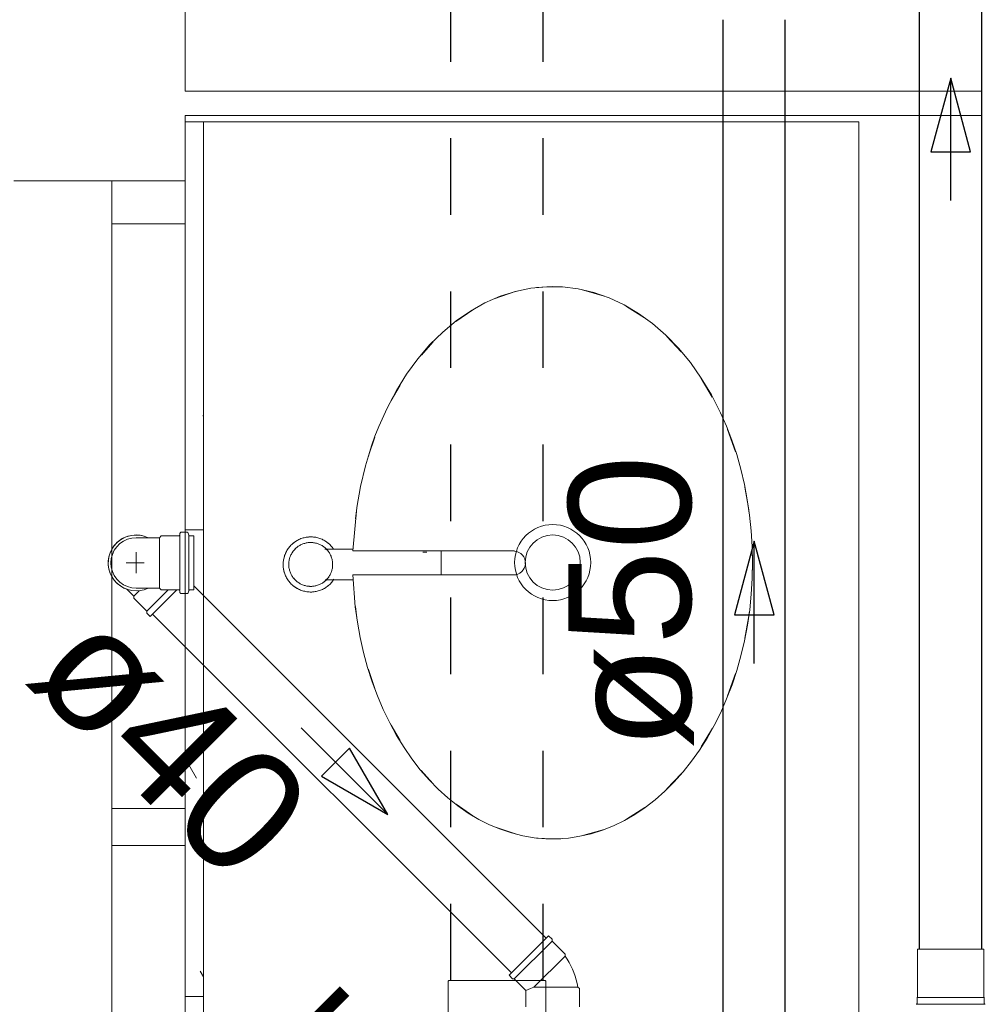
# Model space of a CAD drawing. Header units: millimetres. Extents: x 567 to 934, y -1 to 364.
# Tile 186 of 256: x 613.05 to 614.62, y 166.45 to 168.06. Entities that reach past the tile are written whole.
import ezdxf

# ---------------------------------------------------------------- set-up
doc = ezdxf.new("R2010")
doc.units = ezdxf.units.MM
doc.header["$MEASUREMENT"] = 0
doc.linetypes.add('JIS_02_1.2', pattern=[0.25, 0.125, -0.125])
doc.linetypes.add('NULL', pattern=[0])
for name, color, linetype, lineweight in [('AP-Condutos', 14, 'JIS_02_1.2', 25), ('AP-Textos conduto', 7, 'Continuous', 9), ('CV-Condutos', 14, 'Continuous', 25), ('CV-Sentido conduto', 14, 'Continuous', 30), ('CV-Textos conduto', 7, 'Continuous', 9), ('Simbolos', 14, 'Continuous', 20), ('Simbolos_int', 14, 'Continuous', 15), ('TQ-Condutos', 14, 'Continuous', 25), ('TQ-Sentido conduto', 14, 'Continuous', 30), ('TQ-Textos conduto', 7, 'Continuous', 9)]:
    doc.layers.add(name, color=color, linetype=linetype, lineweight=lineweight)
doc.layers.add('ARQ FINA', color=8, linetype='Continuous')
doc.styles.add('Arial', font='arial.ttf')

msp = doc.modelspace()

# ---------------------------------------------------------------- linework, layer by layer
at = {"layer": 'AP-Condutos'}
for p, q in [((613.751, 166.4902), (613.751, 170.4204)), ((613.902, 166.4902), (613.902, 170.2638))]:
    msp.add_line(p, q, dxfattribs=at)
at = {"layer": 'ARQ FINA', "lineweight": 5}
for p, q in [((613.3174, 167.9422), (613.3174, 169.5002)), ((614.6174, 167.9422), (613.3174, 167.9422)), ((614.6174, 167.9022), (614.6174, 167.9422)), ((613.3174, 167.7957), (613.3174, 167.9022)), ((613.3174, 167.9022), (614.6174, 167.9022)), ((613.3474, 167.8922), (613.3174, 167.8922)), ((613.3474, 163.5591), (613.3474, 167.8922)), ((613.3474, 167.8922), (614.4174, 167.8922)), ((614.4174, 167.8922), (614.4174, 163.5891)), ((613.1974, 167.7957), (613.0374, 167.7957)), ((613.1974, 167.7957), (613.3174, 167.7957)), ((613.1974, 163.6557), (613.1974, 167.7957)), ((613.3174, 167.7957), (613.3174, 167.7257)), ((613.3174, 167.7257), (613.1974, 167.7257)), ((613.3174, 167.7257), (613.3174, 166.7707)), ((613.5915, 167.1944), (613.5452, 167.1944)), ((613.5912, 167.1914), (613.8552, 167.1914)), ((613.7118, 167.1894), (613.7053, 167.1894)), ((613.7356, 167.1694), (613.7356, 167.1912)), ((613.7356, 167.1521), (613.7356, 167.1694)), ((613.8533, 167.1522), (613.5912, 167.1522)), ((613.5458, 167.1444), (613.5921, 167.1444)), ((613.3174, 166.7707), (613.1974, 166.7707)), ((613.3174, 166.7107), (613.3174, 166.7707)), ((613.1974, 166.7107), (613.3174, 166.7107)), ((613.3174, 166.7107), (613.3174, 165.7557))]:
    msp.add_line(p, q, dxfattribs=at)
at = {"layer": 'ARQ FINA', "linetype": 'Continuous', "lineweight": 5}
for p, q in [((613.3474, 167.4105), (613.3462, 167.4125)), ((613.3174, 167.226), (613.3474, 167.226)), ((613.3174, 166.9212), (613.3474, 166.9212)), ((613.336, 166.8206), (613.3174, 166.8528)), ((613.3474, 166.4961), (613.342, 166.5053)), ((613.3174, 166.464), (613.3474, 166.464))]:
    msp.add_line(p, q, dxfattribs=at)
at = {"layer": 'ARQ FINA', "lineweight": 5}
for points in [[(613.5912, 167.1522), (613.5951, 167.1004), (613.5985, 167.0751), (613.6031, 167.0502), (613.6086, 167.0256), (613.6153, 167.0013), (613.6229, 166.9776), (613.6314, 166.9547), (613.6409, 166.9324), (613.6513, 166.9109), (613.6626, 166.8902), (613.6747, 166.8705), (613.6876, 166.8519), (613.7013, 166.8341), (613.7158, 166.8175), (613.7307, 166.8022), (613.7464, 166.7881), (613.7627, 166.7751), (613.7794, 166.7635), (613.7966, 166.7532), (613.8141, 166.7444), (613.8321, 166.7369), (613.8504, 166.7309), (613.8687, 166.7263), (613.8873, 166.7232), (613.906, 166.7215), (613.9248, 166.7214), (613.9435, 166.7227), (613.962, 166.7255), (613.9805, 166.7298), (613.9989, 166.7355), (614.0168, 166.7427), (614.0344, 166.7512), (614.0517, 166.7612), (614.0686, 166.7726), (614.0849, 166.7852), (614.1007, 166.799), (614.1159, 166.8142), (614.1305, 166.8306), (614.1443, 166.848), (614.1573, 166.8664), (614.1696, 166.886), (614.1812, 166.9065), (614.1917, 166.9278), (614.2014, 166.9498), (614.2102, 166.9728), (614.218, 166.9964), (614.2248, 167.0204), (614.2306, 167.0449), (614.2353, 167.07), (614.2391, 167.0954), (614.2417, 167.1209), (614.2433, 167.1466), (614.2438, 167.1726), (614.2433, 167.1985), (614.2417, 167.2242), (614.239, 167.2497), (614.2352, 167.2751), (614.2304, 167.3002), (614.2246, 167.3247), (614.2178, 167.3487), (614.2099, 167.3723), (614.2011, 167.3952), (614.1914, 167.4172), (614.1766, 167.4462), (614.1601, 167.4737), (614.1422, 167.4991), (614.1228, 167.5225), (614.1021, 167.5439), (614.0804, 167.5628), (614.0576, 167.5793), (614.0339, 167.5934), (614.0096, 167.6047), (613.9846, 167.6134), (613.9591, 167.6194), (613.9336, 167.6225), (613.9078, 167.6228), (613.882, 167.6204), (613.8567, 167.6152), (613.8315, 167.6072), (613.8069, 167.5965), (613.7832, 167.5832), (613.7601, 167.5673), (613.738, 167.5489), (613.7171, 167.5283), (613.6974, 167.5053), (613.679, 167.4803), (613.6623, 167.4535), (613.647, 167.4248), (613.6334, 167.3946), (613.6273, 167.379), (613.6216, 167.3631), (613.6116, 167.3302), (613.6035, 167.2964), (613.5975, 167.2622), (613.5912, 167.1914)], [(613.8909, 167.6216), (613.9174, 167.6231)], [(613.9174, 167.6231), (613.9306, 167.6227)], [(613.964, 167.6184), (614.0013, 167.6077)], [(613.8221, 167.6032), (613.8578, 167.6154)], [(614.0369, 167.5914), (614.0382, 167.5907), (614.0675, 167.572)], [(613.7595, 167.5662), (613.7869, 167.585)], [(614.1036, 167.5417), (614.1273, 167.5165)], [(613.703, 167.5113), (613.7223, 167.5329)], [(613.6539, 167.4373), (613.6682, 167.4623)], [(614.1598, 167.4731), (614.178, 167.4425)], [(613.6165, 167.3458), (613.6172, 167.3481), (613.6271, 167.3771)], [(614.2028, 167.3897), (614.216, 167.353)], [(613.5954, 167.2439), (613.5978, 167.262), (613.601, 167.2815)], [(614.231, 167.2956), (614.237, 167.262), (614.2382, 167.2534)], [(613.5224, 167.2144), (613.5206, 167.2144), (613.5188, 167.2142), (613.517, 167.2141), (613.5152, 167.2138), (613.5134, 167.2135), (613.5117, 167.2131), (613.5099, 167.2126), (613.5082, 167.2121), (613.5065, 167.2115), (613.5048, 167.2108), (613.5032, 167.2101), (613.5016, 167.2093), (613.5, 167.2084), (613.4985, 167.2075), (613.497, 167.2065), (613.4955, 167.2055), (613.4941, 167.2044), (613.4927, 167.2032), (613.4914, 167.202), (613.4901, 167.2007), (613.4889, 167.1994), (613.4877, 167.1981), (613.4866, 167.1967), (613.4855, 167.1952), (613.4845, 167.1937), (613.4836, 167.1922), (613.4827, 167.1906), (613.4819, 167.189), (613.4811, 167.1874), (613.4804, 167.1857), (613.4798, 167.184), (613.4793, 167.1823), (613.4788, 167.1806), (613.4784, 167.1788), (613.478, 167.177), (613.4777, 167.1753), (613.4775, 167.1735), (613.4774, 167.1717), (613.4774, 167.1699), (613.4774, 167.1681), (613.4775, 167.1663), (613.4776, 167.1645), (613.4779, 167.1627), (613.4782, 167.1609), (613.4785, 167.1592), (613.479, 167.1574), (613.4795, 167.1557), (613.4801, 167.154), (613.4807, 167.1523), (613.4814, 167.1507), (613.4822, 167.149), (613.4831, 167.1475), (613.484, 167.1459), (613.4849, 167.1444), (613.486, 167.1429), (613.4871, 167.1415), (613.4882, 167.1401), (613.4894, 167.1387), (613.4907, 167.1374), (613.492, 167.1362), (613.4933, 167.135), (613.4947, 167.1339), (613.4962, 167.1328), (613.4976, 167.1318), (613.4992, 167.1308), (613.5007, 167.1299), (613.5023, 167.1291), (613.5039, 167.1283), (613.5056, 167.1276), (613.5073, 167.127), (613.509, 167.1264), (613.5107, 167.1259), (613.5125, 167.1255), (613.5142, 167.1251), (613.516, 167.1248), (613.5178, 167.1246), (613.5196, 167.1245), (613.5214, 167.1244), (613.5224, 167.1244)], [(613.5224, 167.2052), (613.5209, 167.2052), (613.5195, 167.2051), (613.5181, 167.205), (613.5167, 167.2048), (613.5152, 167.2045), (613.5138, 167.2042), (613.5125, 167.2038), (613.5111, 167.2034), (613.5097, 167.2029), (613.5084, 167.2024), (613.5071, 167.2018), (613.5058, 167.2012), (613.5046, 167.2005), (613.5033, 167.1997), (613.5021, 167.199), (613.501, 167.1981), (613.4998, 167.1972), (613.4987, 167.1963), (613.4977, 167.1954), (613.4967, 167.1943), (613.4957, 167.1933), (613.4948, 167.1922), (613.4939, 167.1911), (613.493, 167.1899), (613.4922, 167.1887), (613.4915, 167.1875), (613.4908, 167.1863), (613.4901, 167.185), (613.4895, 167.1837), (613.489, 167.1824), (613.4885, 167.181), (613.488, 167.1797), (613.4877, 167.1783), (613.4873, 167.1769), (613.4871, 167.1755), (613.4868, 167.1741), (613.4867, 167.1726), (613.4866, 167.1712), (613.4865, 167.1698), (613.4866, 167.1683), (613.4866, 167.1669), (613.4868, 167.1655), (613.4869, 167.1641), (613.4872, 167.1627), (613.4875, 167.1613), (613.4878, 167.1599), (613.4882, 167.1585), (613.4887, 167.1571), (613.4892, 167.1558), (613.4898, 167.1545), (613.4904, 167.1532), (613.4911, 167.1519), (613.4918, 167.1507), (613.4926, 167.1495), (613.4934, 167.1483), (613.4943, 167.1472), (613.4952, 167.1461), (613.4961, 167.145), (613.4971, 167.144), (613.4982, 167.143), (613.4992, 167.142), (613.5004, 167.1411), (613.5015, 167.1403), (613.5027, 167.1395), (613.5039, 167.1387), (613.5051, 167.138), (613.5064, 167.1373), (613.5077, 167.1367), (613.509, 167.1361), (613.5104, 167.1356), (613.5117, 167.1352), (613.5131, 167.1348), (613.5145, 167.1344), (613.5159, 167.1342), (613.5173, 167.1339), (613.5187, 167.1338), (613.5202, 167.1336), (613.5216, 167.1336), (613.5224, 167.1336)], [(613.5598, 167.1944), (613.5587, 167.1959), (613.5577, 167.1973), (613.5565, 167.1987), (613.5553, 167.2), (613.5541, 167.2013), (613.5528, 167.2026), (613.5514, 167.2038), (613.55, 167.2049), (613.5486, 167.206), (613.5471, 167.207), (613.5456, 167.208), (613.544, 167.2088), (613.5424, 167.2097), (613.5408, 167.2104), (613.5391, 167.2112), (613.5374, 167.2118), (613.5357, 167.2124), (613.534, 167.2129), (613.5323, 167.2133), (613.5305, 167.2137), (613.5287, 167.2139), (613.5269, 167.2142), (613.5251, 167.2143), (613.5233, 167.2144), (613.5224, 167.2144)], [(613.5224, 167.1336), (613.5238, 167.1336), (613.5252, 167.1337), (613.5266, 167.1338), (613.5281, 167.134), (613.5295, 167.1343), (613.5309, 167.1346), (613.5323, 167.135), (613.5336, 167.1354), (613.535, 167.1359), (613.5363, 167.1364), (613.5376, 167.137), (613.5389, 167.1376), (613.5402, 167.1383), (613.5414, 167.139), (613.5426, 167.1398), (613.5438, 167.1407), (613.5449, 167.1415), (613.546, 167.1425), (613.547, 167.1434), (613.5481, 167.1444), (613.549, 167.1455), (613.55, 167.1466), (613.5509, 167.1477), (613.5517, 167.1488), (613.5525, 167.15), (613.5533, 167.1513), (613.554, 167.1525), (613.5546, 167.1538), (613.5552, 167.1551), (613.5557, 167.1564), (613.5562, 167.1578), (613.5567, 167.1591), (613.5571, 167.1605), (613.5574, 167.1619), (613.5577, 167.1633), (613.5579, 167.1647), (613.558, 167.1661), (613.5581, 167.1676), (613.5582, 167.169), (613.5582, 167.1704), (613.5581, 167.1719), (613.558, 167.1733), (613.5578, 167.1747), (613.5575, 167.1761), (613.5572, 167.1775), (613.5569, 167.1789), (613.5565, 167.1803), (613.556, 167.1816), (613.5555, 167.183), (613.5549, 167.1843), (613.5543, 167.1856), (613.5536, 167.1869), (613.5529, 167.1881), (613.5521, 167.1893), (613.5513, 167.1905), (613.5505, 167.1916), (613.5495, 167.1927), (613.5486, 167.1938), (613.5476, 167.1948), (613.5466, 167.1958), (613.5455, 167.1968), (613.5444, 167.1977), (613.5432, 167.1985), (613.542, 167.1993), (613.5408, 167.2001), (613.5396, 167.2008), (613.5383, 167.2015), (613.537, 167.2021), (613.5357, 167.2026), (613.5344, 167.2031), (613.533, 167.2036), (613.5316, 167.204), (613.5302, 167.2043), (613.5288, 167.2046), (613.5274, 167.2049), (613.526, 167.205), (613.5246, 167.2051), (613.5231, 167.2052), (613.5224, 167.2052)], [(614.2431, 167.1945), (614.2436, 167.1722), (614.2432, 167.1501)], [(613.5224, 167.1244), (613.5242, 167.1244), (613.526, 167.1245), (613.5277, 167.1247), (613.5295, 167.125), (613.5313, 167.1253), (613.5331, 167.1257), (613.5348, 167.1261), (613.5365, 167.1267), (613.5382, 167.1273), (613.5399, 167.1279), (613.5415, 167.1287), (613.5431, 167.1295), (613.5447, 167.1303), (613.5463, 167.1313), (613.5478, 167.1323), (613.5492, 167.1333), (613.5507, 167.1344), (613.552, 167.1356), (613.5534, 167.1368), (613.5546, 167.138), (613.5559, 167.1394), (613.557, 167.1407), (613.5582, 167.1421), (613.5592, 167.1436), (613.5602, 167.1451)], [(613.6011, 167.0625), (613.5978, 167.0823), (613.5954, 167.1005)], [(614.2382, 167.0912), (614.237, 167.0823), (614.2311, 167.0491)], [(613.6272, 166.9668), (613.6172, 166.9962), (613.6165, 166.9986)], [(614.216, 166.9916), (614.2029, 166.9549)], [(613.6683, 166.8817), (613.6538, 166.9072)], [(614.1781, 166.902), (614.1599, 166.8715)], [(613.7225, 166.8112), (613.7029, 166.8331)], [(614.1275, 166.828), (614.1038, 166.8028)], [(613.7871, 166.7591), (613.7596, 166.778)], [(614.0677, 166.7725), (614.0382, 166.7536), (614.0371, 166.753)], [(613.8581, 166.7288), (613.8224, 166.741)], [(614.0016, 166.7367), (613.9644, 166.726)], [(613.9174, 166.7212), (613.8912, 166.7227)], [(613.9309, 166.7216), (613.9174, 166.7212)]]:
    msp.add_lwpolyline(points, dxfattribs=at)
for radius in [0.0621, 0.045]:
    msp.add_circle((613.9174, 167.1725), radius, dxfattribs=at)
for centre, radius, start, end in [((613.5224, 167.1694), 0.045, 121.499, 131.1537), ((613.5224, 167.1694), 0.045, 90, 97.227), ((613.5224, 167.1694), 0.0358, 90, 95.0184), ((613.5224, 167.1694), 0.045, 84.0978, 90), ((613.5224, 167.1694), 0.0358, 82.8453, 90), ((613.5224, 167.1694), 0.045, 47.4436, 60.7005), ((613.5224, 167.1694), 0.045, 155.3631, 168.6584), ((613.5224, 167.1694), 0.0358, 126.9939, 148.3523), ((613.5224, 167.1694), 0.0358, 38.9543, 52.1332), ((613.8533, 167.1718), 0.0196, 270, 84.5826), ((613.5224, 167.1694), 0.045, 191.2838, 201.3214), ((613.5224, 167.1694), 0.045, 227.4436, 240.7005), ((613.5224, 167.1694), 0.0358, 218.9543, 232.1332), ((613.5224, 167.1694), 0.0358, 306.9939, 326.0373), ((613.5224, 167.1694), 0.045, 264.0978, 270), ((613.5224, 167.1694), 0.0358, 262.8453, 270), ((613.5224, 167.1694), 0.0358, 270, 275.0184), ((613.5224, 167.1694), 0.045, 270, 277.227), ((613.5224, 167.1694), 0.045, 301.499, 311.1537)]:
    msp.add_arc(centre, radius, start, end, dxfattribs=at)
at = {"layer": 'CV-Condutos'}
for p, q in [((614.1958, 166.3191), (614.1958, 168.0589)), ((614.2972, 166.3191), (614.2972, 168.0589))]:
    msp.add_line(p, q, dxfattribs=at)
at = {"layer": 'CV-Sentido conduto'}
for p, q in [((614.2465, 167.2076), (614.2141, 167.0869)), ((614.2788, 167.0869), (614.2465, 167.2076)), ((614.2141, 167.0869), (614.2788, 167.0869))]:
    msp.add_line(p, q, dxfattribs=at)
msp.add_lwpolyline([(614.2465, 167.0076), (614.2465, 167.2076)], dxfattribs=at)
at = {"layer": 'Simbolos'}
for p, q in [((613.2784, 167.216), (613.2755, 167.2131)), ((613.3067, 167.216), (613.2784, 167.216)), ((613.3089, 167.2201), (613.3087, 167.2178)), ((613.3205, 167.222), (613.3109, 167.222)), ((613.3224, 167.2205), (613.3232, 167.2174)), ((613.3314, 167.216), (613.3252, 167.216)), ((613.3314, 167.1278), (613.3314, 167.216)), ((613.2374, 167.2131), (613.2569, 167.2131)), ((613.2569, 167.2131), (613.2755, 167.2131)), ((613.222, 167.1289), (613.2334, 167.1176)), ((613.2374, 167.1307), (613.2569, 167.1307)), ((613.2569, 167.1307), (613.2755, 167.1307)), ((613.2603, 167.0845), (613.3036, 167.1278)), ((613.2784, 167.1278), (613.2755, 167.1307)), ((613.3067, 167.1278), (613.2784, 167.1278)), ((613.3089, 167.1236), (613.3087, 167.1259)), ((613.3205, 167.1218), (613.3109, 167.1218)), ((613.3224, 167.1232), (613.3232, 167.1263)), ((613.3314, 167.1278), (613.3252, 167.1278)), ((613.2334, 167.1142), (613.2334, 167.1176)), ((613.2546, 167.093), (613.2334, 167.1142)), ((613.2546, 167.0901), (613.2546, 167.093)), ((613.2603, 167.0845), (613.2546, 167.0901)), ((613.8462, 166.4985), (613.9107, 166.563)), ((613.9107, 166.563), (613.9164, 166.5573)), ((613.9164, 166.5573), (613.9164, 166.5545)), ((613.9164, 166.5545), (613.9376, 166.5333)), ((614.5129, 166.4629), (614.5129, 166.541)), ((614.6215, 166.4629), (614.6215, 166.541)), ((613.9376, 166.5333), (613.9376, 166.5299)), ((613.8462, 166.4985), (613.8519, 166.4929)), ((613.8519, 166.4929), (613.8547, 166.4929)), ((613.8547, 166.4929), (613.8738, 166.4738)), ((613.747, 166.4892), (613.748, 166.4902)), ((613.747, 166.3763), (613.747, 166.4892)), ((613.905, 166.4902), (613.748, 166.4902)), ((613.906, 166.4892), (613.905, 166.4902)), ((613.906, 166.3763), (613.906, 166.4892)), ((613.961, 166.4769), (613.9586, 166.4793)), ((613.961, 166.4469), (613.961, 166.4769)), ((613.8738, 166.4469), (613.8738, 166.4738)), ((614.5125, 166.4625), (614.5129, 166.4629)), ((614.5125, 166.4532), (614.5125, 166.4625)), ((614.6219, 166.4625), (614.6215, 166.4629)), ((614.6219, 166.4532), (614.6219, 166.4625))]:
    msp.add_line(p, q, dxfattribs=at)
for points in [[(613.3067, 167.216), (613.3071, 167.216), (613.3074, 167.2161), (613.3077, 167.2162), (613.308, 167.2164), (613.3082, 167.2166), (613.3084, 167.2169), (613.3086, 167.2172), (613.3087, 167.2175), (613.3087, 167.2178)], [(613.3109, 167.222), (613.3106, 167.2219), (613.3103, 167.2219), (613.31, 167.2217), (613.3097, 167.2215), (613.3095, 167.2213), (613.3093, 167.2211), (613.3091, 167.2208), (613.309, 167.2205), (613.3089, 167.2201)], [(613.3224, 167.2205), (613.3223, 167.2208), (613.3222, 167.221), (613.322, 167.2212), (613.3218, 167.2215), (613.3216, 167.2216), (613.3213, 167.2218), (613.3211, 167.2219), (613.3208, 167.2219), (613.3205, 167.222)], [(613.3232, 167.2174), (613.3233, 167.2172), (613.3235, 167.2169), (613.3236, 167.2167), (613.3238, 167.2165), (613.3241, 167.2163), (613.3243, 167.2162), (613.3246, 167.2161), (613.3249, 167.216), (613.3252, 167.216)], [(613.2374, 167.213), (613.2302, 167.2124), (613.2233, 167.2106), (613.2168, 167.2075), (613.2109, 167.2034), (613.2058, 167.1983), (613.2017, 167.1925), (613.1987, 167.1859), (613.1968, 167.179), (613.1962, 167.1719), (613.1968, 167.1647), (613.1987, 167.1578), (613.2017, 167.1513), (613.2058, 167.1454), (613.2109, 167.1403), (613.2168, 167.1362), (613.2233, 167.1332), (613.2302, 167.1313), (613.2374, 167.1307)], [(613.3087, 167.1259), (613.3087, 167.1263), (613.3086, 167.1266), (613.3084, 167.1269), (613.3082, 167.1271), (613.308, 167.1273), (613.3077, 167.1275), (613.3074, 167.1277), (613.3071, 167.1277), (613.3067, 167.1278)], [(613.3089, 167.1236), (613.309, 167.1233), (613.3091, 167.123), (613.3093, 167.1227), (613.3095, 167.1224), (613.3097, 167.1222), (613.31, 167.122), (613.3103, 167.1219), (613.3106, 167.1218), (613.3109, 167.1218)], [(613.3205, 167.1218), (613.3208, 167.1218), (613.3211, 167.1218), (613.3213, 167.122), (613.3216, 167.1221), (613.3218, 167.1223), (613.322, 167.1225), (613.3222, 167.1227), (613.3223, 167.123), (613.3224, 167.1232)], [(613.3252, 167.1278), (613.3249, 167.1277), (613.3246, 167.1277), (613.3243, 167.1276), (613.3241, 167.1274), (613.3238, 167.1273), (613.3236, 167.127), (613.3235, 167.1268), (613.3233, 167.1266), (613.3232, 167.1263)], [(613.9586, 166.4793), (613.9575, 166.4853), (613.956, 166.4913), (613.9543, 166.4972), (613.9522, 166.503), (613.9499, 166.5087), (613.9472, 166.5142), (613.9443, 166.5196), (613.9411, 166.5248), (613.9376, 166.5299)], [(614.5107, 166.4512), (614.511, 166.4512), (614.5113, 166.4514), (614.5116, 166.4515), (614.5119, 166.4517), (614.5121, 166.452), (614.5123, 166.4522), (614.5124, 166.4525), (614.5125, 166.4529), (614.5125, 166.4532)], [(614.6219, 166.4532), (614.6219, 166.4529), (614.622, 166.4525), (614.6221, 166.4522), (614.6223, 166.452), (614.6225, 166.4517), (614.6228, 166.4515), (614.6231, 166.4514), (614.6234, 166.4512), (614.6237, 166.4512)]]:
    msp.add_lwpolyline(points, dxfattribs=at)
at = {"layer": 'Simbolos_int'}
for p, q in [((613.3086, 167.216), (613.3086, 167.1278)), ((613.3236, 167.216), (613.3236, 167.1278)), ((613.2755, 167.2131), (613.2755, 167.1307)), ((613.2374, 167.1553), (613.2374, 167.1896)), ((613.2213, 167.1719), (613.2502, 167.1719)), ((613.2334, 167.1176), (613.2423, 167.1265)), ((613.2546, 167.093), (613.2894, 167.1278)), ((613.9164, 166.5545), (613.8547, 166.4929)), ((614.6215, 166.541), (614.5129, 166.541)), ((613.8869, 166.4793), (613.9376, 166.5299)), ((613.8812, 166.4769), (613.8738, 166.4738)), ((613.8869, 166.4793), (613.8812, 166.4769)), ((613.9586, 166.4793), (613.8869, 166.4793)), ((614.6219, 166.4625), (614.5125, 166.4625)), ((614.6219, 166.4513), (614.5125, 166.4513))]:
    msp.add_line(p, q, dxfattribs=at)
for points in [[(613.2569, 167.2131), (613.2518, 167.2151), (613.2466, 167.2165), (613.2411, 167.2173), (613.2357, 167.2174), (613.2302, 167.2169), (613.2249, 167.2157), (613.2197, 167.2139), (613.2148, 167.2115), (613.2102, 167.2085), (613.206, 167.205), (613.2023, 167.201), (613.199, 167.1966), (613.1964, 167.1918), (613.1943, 167.1868), (613.1928, 167.1815), (613.192, 167.1761), (613.1918, 167.1706), (613.1923, 167.1652), (613.1934, 167.1598), (613.1952, 167.1546), (613.1975, 167.1497), (613.2005, 167.1451), (613.2039, 167.1408), (613.2079, 167.1371), (613.2123, 167.1338), (613.217, 167.1311), (613.2221, 167.1289)], [(613.2569, 167.2131), (613.2506, 167.2155), (613.2439, 167.217), (613.2372, 167.2175), (613.2304, 167.2169), (613.2238, 167.2154), (613.2174, 167.2129), (613.2116, 167.2095), (613.2063, 167.2052), (613.2017, 167.2002), (613.1978, 167.1946), (613.1949, 167.1885), (613.1929, 167.182), (613.1919, 167.1753), (613.1919, 167.1685), (613.1929, 167.1617), (613.1949, 167.1552), (613.1978, 167.1491), (613.2017, 167.1435), (613.2063, 167.1385), (613.2116, 167.1343), (613.2174, 167.1308), (613.2238, 167.1283), (613.2304, 167.1268), (613.2372, 167.1263), (613.2439, 167.1267), (613.2506, 167.1282), (613.2569, 167.1307)]]:
    msp.add_lwpolyline(points, dxfattribs=at)
at = {"layer": 'TQ-Condutos'}
for p, q in [((614.5165, 166.541), (614.5165, 169.3514)), ((614.6179, 166.541), (614.6179, 169.3514)), ((613.3314, 167.1344), (613.9068, 166.559)), ((613.2642, 167.0884), (613.8502, 166.5025))]:
    msp.add_line(p, q, dxfattribs=at)
at = {"layer": 'TQ-Sentido conduto'}
for p, q in [((614.5672, 167.9636), (614.5349, 167.8429)), ((614.5996, 167.8429), (614.5672, 167.9636)), ((614.5349, 167.8429), (614.5996, 167.8429)), ((613.5856, 166.8694), (613.5398, 166.8237)), ((613.6481, 166.7612), (613.5856, 166.8694)), ((613.5398, 166.8237), (613.6481, 166.7612))]:
    msp.add_line(p, q, dxfattribs=at)
for points in [[(614.5672, 167.7636), (614.5672, 167.9636)], [(613.5067, 166.9026), (613.6481, 166.7612)]]:
    msp.add_lwpolyline(points, dxfattribs=at)

# ---------------------------------------------------------------- texts
at = {"layer": 'AP-Textos conduto', "linetype": 'NULL', "insert": (613.5614, 166.1813), "char_height": 0.2, "width": 0.962805, "attachment_point": 8, "rotation": 45.0001, "line_spacing_factor": 0.6, "style": 'Arial'}
msp.add_mtext('ø75', dxfattribs=at)
at = {"layer": 'CV-Textos conduto', "linetype": 'NULL', "insert": (614.1483, 167.1076), "char_height": 0.2, "width": 0.962805, "attachment_point": 8, "rotation": 90.0002, "line_spacing_factor": 0.6, "style": 'Arial'}
msp.add_mtext('ø50', dxfattribs=at)
at = {"layer": 'TQ-Textos conduto', "linetype": 'NULL', "insert": (613.2218, 166.8081), "char_height": 0.2, "width": 0.962805, "attachment_point": 8, "rotation": 314.9999, "line_spacing_factor": 0.6, "style": 'Arial'}
msp.add_mtext('ø40', dxfattribs=at)

doc.saveas('drawing.dxf')
